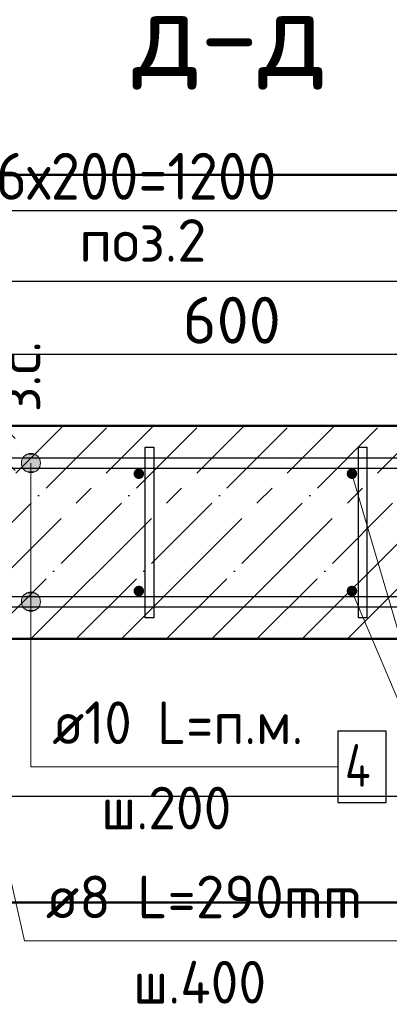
# Model space of a CAD drawing. Header units: millimetres. Extents: x -30645 to 44626, y 46540 to 77351.
# Tile 2 of 84: x -29636 to -29289, y 49993 to 50916. Entities that reach past the tile are written whole.
import ezdxf

# ---------------------------------------------------------------- set-up
doc = ezdxf.new("R2010")
doc.units = ezdxf.units.MM
doc.header["$PDMODE"] = 65
doc.linetypes.add('______11', pattern=[100, 80, -10, 0, -10])
doc.linetypes.add('______5', pattern=[220, 160, -20, 20, -20])
for name, color, linetype, lineweight in [('Standard', 7, 'Continuous', 25), ('Арм.стержн. вертикальными 1', 22, 'Continuous', 35), ('Арм.стержн.горизонт. 1', 180, 'Continuous', 35), ('Размерная линия_ общее', 7, 'Continuous', 13), ('Размерная линия_ общее_1', 7, 'Continuous', 13)]:
    doc.layers.add(name, color=color, linetype=linetype, lineweight=lineweight)
doc.layers.add('Арм.стержн.Стяжки', color=7, linetype='Continuous', lineweight=35, true_color=0x501e0f)
doc.styles.add('ISOCPEUR', font='ISOCPEUR')
doc.dimstyles.new('DIMSTYLE_3', dxfattribs={"dimtxt": 44, "dimasz": 50, "dimexe": 0, "dimexo": 0, "dimgap": 22, "dimtad": 2, "dimdec": 0, "dimrnd": 5, "dimzin": 12, "dimdsep": 46, "dimtxsty": 'ISOCPEUR', "dimblk1": 'ALL_ML_STRICH', "dimblk2": 'ALL_ML_STRICH', "dimsah": 1, "dimcen": 0, "dimclrd": 7, "dimclre": 256, "dimclrt": 7, "dimadec": 0, "dimazin": 0, "dimtfac": 1, "dimtdec": 0, "dimtix": 1, "dimtmove": 2, "dimatfit": 3, "dimfxl": 0, "dimtzin": 0, "dimlwd": 0, "dimlwe": -3, "dimarcsym": 0})
doc.dimstyles.new('DIMSTYLE_7', dxfattribs={"dimtxt": 40, "dimasz": 40, "dimexe": 0, "dimexo": 0.001, "dimgap": 20, "dimtad": 2, "dimdec": 0, "dimrnd": 5, "dimzin": 12, "dimdsep": 46, "dimtxsty": 'ISOCPEUR', "dimblk1": 'ALL_ML_STRICH', "dimblk2": 'ALL_ML_STRICH', "dimsah": 1, "dimcen": 0, "dimse1": 1, "dimse2": 1, "dimclrd": 7, "dimclre": 256, "dimclrt": 7, "dimadec": 0, "dimazin": 0, "dimtfac": 1, "dimtdec": 0, "dimtix": 1, "dimtmove": 2, "dimatfit": 3, "dimfxl": 0, "dimtvp": 1.2, "dimtzin": 0, "dimlwd": 0, "dimlwe": -3, "dimarcsym": 0})

# ---------------------------------------------------------------- blocks, each defined once
blk = doc.blocks.new('ALL_ML_STRICH')
at = {"color": 0, "linetype": 'ByBlock', "lineweight": -2}
for p, q in [((0, -0.5), (0, 0.5)), ((-0.3, -0.3), (0.3, 0.3)), ((-1, 0), (0.5, 0))]:
    blk.add_line(p, q, dxfattribs=at)
blk = doc.blocks.new('*D235')
at = {"layer": 'DEFPOINTS', "color": 7, "linetype": 'Continuous', "lineweight": 13, "transparency": 33554687}
for p in [(-30124.33, 50737.3), (-30124.33, 50490.36), (-28924.33, 50490.36)]:
    blk.add_point(p, dxfattribs=at)
at = {"layer": 'Размерная линия_ общее', "color": 253, "linetype": 'Continuous', "lineweight": -2, "true_color": 0xa0a0a0, "transparency": 33554687}
for p, q in [((-30124.33, 50510.36), (-30124.33, 50737.3)), ((-28924.33, 50510.36), (-28924.33, 50737.3))]:
    blk.add_line(p, q, dxfattribs=at)
at = {"layer": 'Размерная линия_ общее', "color": 7, "linetype": 'Continuous', "lineweight": -2, "transparency": 33554687}
blk.add_line((-30124.33, 50737.3), (-28924.33, 50737.3), dxfattribs=at)
at = {"layer": 'Размерная линия_ общее', "color": 7, "linetype": 'Continuous', "lineweight": 13, "transparency": 33554687, "xscale": 50, "yscale": 50, "zscale": 50, "rotation": 180}
blk.add_blockref('ALL_ML_STRICH', (-30124.33, 50737.3), dxfattribs=at)
at = {"layer": 'Размерная линия_ общее', "color": 7, "linetype": 'Continuous', "lineweight": 13, "transparency": 33554687, "xscale": 50, "yscale": 50, "zscale": 50}
blk.add_blockref('ALL_ML_STRICH', (-28924.33, 50737.3), dxfattribs=at)
at = {"layer": 'Размерная линия_ общее', "color": 7, "linetype": 'Continuous', "lineweight": 13, "transparency": 33554687, "insert": (-29658.33, 50791.3), "char_height": 44, "width": 2.2, "attachment_point": 1, "line_spacing_factor": 0.60241, "style": 'ISOCPEUR'}
blk.add_mtext('\\W0.91;6х200=1200', dxfattribs=at)
blk = doc.blocks.new('*D257')
at = {"layer": 'DEFPOINTS', "color": 7, "linetype": 'Continuous', "lineweight": 13, "transparency": 33554687}
for p in [(-29643.8, 50535.36), (-29652.52, 50505.36), (-29643.8, 50505.36)]:
    blk.add_point(p, dxfattribs=at)
at = {"layer": 'Размерная линия_ общее_1', "color": 7, "linetype": 'Continuous', "lineweight": -2, "transparency": 33554687}
blk.add_line((-29652.52, 50505.36), (-29652.52, 50535.36), dxfattribs=at)
at = {"layer": 'Размерная линия_ общее_1', "color": 7, "linetype": 'Continuous', "lineweight": 13, "transparency": 33554687, "xscale": 40, "yscale": 40, "zscale": 40}
for p, rotation in [((-29652.52, 50535.36), 90), ((-29652.52, 50505.36), 270)]:
    blk.add_blockref('ALL_ML_STRICH', p, dxfattribs=dict(at, rotation=rotation))
at = {"layer": 'Размерная линия_ общее_1', "color": 7, "linetype": 'Continuous', "lineweight": 13, "transparency": 33554687, "insert": (-29656.78, 50547.92), "char_height": 40, "width": 2, "attachment_point": 1, "rotation": 90, "line_spacing_factor": 0.60241, "style": 'ISOCPEUR'}
blk.add_mtext('з.с.', dxfattribs=at)
at = {"layer": 'Размерная линия_ общее_1', "color": 7, "linetype": 'Continuous', "lineweight": 13, "transparency": 33554687, "insert": (-29682.52, 50583.45), "char_height": 40, "width": 80, "attachment_point": 5, "rotation": 90, "style": 'ISOCPEUR'}
blk.add_mtext('\\A1;{30}', dxfattribs=at)
blk = doc.blocks.new('*D261')
at = {"layer": 'DEFPOINTS', "color": 7, "linetype": 'Continuous', "lineweight": 13, "transparency": 33554687}
for p in [(-29740.08, 50602.32), (-29740.08, 50379.84), (-29138.59, 50379.84)]:
    blk.add_point(p, dxfattribs=at)
at = {"layer": 'Размерная линия_ общее', "color": 253, "linetype": 'Continuous', "lineweight": -2, "true_color": 0xa0a0a0, "transparency": 33554687}
for p, q in [((-29740.08, 50399.84), (-29740.08, 50602.32)), ((-29138.59, 50399.84), (-29138.59, 50602.32))]:
    blk.add_line(p, q, dxfattribs=at)
at = {"layer": 'Размерная линия_ общее', "color": 7, "linetype": 'Continuous', "lineweight": -2, "transparency": 33554687}
blk.add_line((-29740.08, 50602.32), (-29138.59, 50602.32), dxfattribs=at)
at = {"layer": 'Размерная линия_ общее', "color": 7, "linetype": 'Continuous', "lineweight": 13, "transparency": 33554687, "xscale": 50, "yscale": 50, "zscale": 50, "rotation": 180}
blk.add_blockref('ALL_ML_STRICH', (-29740.08, 50602.32), dxfattribs=at)
at = {"layer": 'Размерная линия_ общее', "color": 7, "linetype": 'Continuous', "lineweight": 13, "transparency": 33554687, "xscale": 50, "yscale": 50, "zscale": 50}
blk.add_blockref('ALL_ML_STRICH', (-29138.59, 50602.32), dxfattribs=at)
at = {"layer": 'Размерная линия_ общее', "color": 7, "linetype": 'Continuous', "lineweight": 13, "transparency": 33554687, "insert": (-29437.13, 50634.32), "char_height": 44, "width": 132, "attachment_point": 5, "style": 'ISOCPEUR'}
blk.add_mtext('\\A1;{600}', dxfattribs=at)

msp = doc.modelspace()

# ---------------------------------------------------------------- hatches: boundary and pattern name
at = {"layer": 'Арм.стержн. вертикальными 1', "linetype": 'Continuous', "lineweight": 50, "transparency": 33554687}
for points in [[(-29519.33, 50490.36), (-29519.71, 50492.27), (-29520.8, 50493.89), (-29522.42, 50494.98), (-29524.33, 50495.36), (-29526.25, 50494.98), (-29527.87, 50493.89), (-29528.95, 50492.27), (-29529.33, 50490.36), (-29528.95, 50488.44), (-29527.87, 50486.82), (-29526.25, 50485.74), (-29524.33, 50485.36), (-29522.42, 50485.74), (-29520.8, 50486.82), (-29519.71, 50488.44)], [(-29319.33, 50490.36), (-29319.71, 50492.27), (-29320.8, 50493.89), (-29322.42, 50494.98), (-29324.33, 50495.36), (-29326.25, 50494.98), (-29327.87, 50493.89), (-29328.95, 50492.27), (-29329.33, 50490.36), (-29328.95, 50488.44), (-29327.87, 50486.82), (-29326.25, 50485.74), (-29324.33, 50485.36), (-29322.42, 50485.74), (-29320.8, 50486.82), (-29319.71, 50488.44)], [(-29519.33, 50380.36), (-29519.71, 50382.27), (-29520.8, 50383.89), (-29522.42, 50384.98), (-29524.33, 50385.36), (-29526.25, 50384.98), (-29527.87, 50383.89), (-29528.95, 50382.27), (-29529.33, 50380.36), (-29528.95, 50378.44), (-29527.87, 50376.82), (-29526.25, 50375.74), (-29524.33, 50375.36), (-29522.42, 50375.74), (-29520.8, 50376.82), (-29519.71, 50378.44)], [(-29319.33, 50380.36), (-29319.71, 50382.27), (-29320.8, 50383.89), (-29322.42, 50384.98), (-29324.33, 50385.36), (-29326.25, 50384.98), (-29327.87, 50383.89), (-29328.95, 50382.27), (-29329.33, 50380.36), (-29328.95, 50378.44), (-29327.87, 50376.82), (-29326.25, 50375.74), (-29324.33, 50375.36), (-29322.42, 50375.74), (-29320.8, 50376.82), (-29319.71, 50378.44)]]:
    msp.add_hatch(color=4, dxfattribs=at).paths.add_polyline_path(points)
at = {"layer": 'Арм.стержн.горизонт. 1', "linetype": 'Continuous', "lineweight": 13, "transparency": 33554687}
for points in [[(-29630.12, 50508.1), (-29621.12, 50508.1), (-29625.62, 50509.36)], [(-29630.12, 50508.1), (-29621.12, 50508.1), (-29625.62, 50509.36)], [(-29630.12, 50508.1), (-29621.12, 50508.1), (-29625.62, 50509.36)], [(-29634.62, 50500.36), (-29616.62, 50500.36), (-29617.88, 50504.86)], [(-29634.62, 50500.36), (-29617.88, 50504.86), (-29633.36, 50504.86)], [(-29634.62, 50500.36), (-29616.62, 50500.36), (-29617.88, 50504.86)], [(-29634.62, 50500.36), (-29617.88, 50504.86), (-29633.36, 50504.86)], [(-29634.62, 50500.36), (-29616.62, 50500.36), (-29617.88, 50504.86)], [(-29634.62, 50500.36), (-29617.88, 50504.86), (-29633.36, 50504.86)], [(-29633.36, 50495.86), (-29616.62, 50500.36), (-29634.62, 50500.36)], [(-29633.36, 50495.86), (-29616.62, 50500.36), (-29634.62, 50500.36)], [(-29633.36, 50495.86), (-29616.62, 50500.36), (-29634.62, 50500.36)], [(-29633.36, 50504.86), (-29617.88, 50504.86), (-29621.12, 50508.1)], [(-29633.36, 50504.86), (-29621.12, 50508.1), (-29630.12, 50508.1)], [(-29633.36, 50504.86), (-29617.88, 50504.86), (-29621.12, 50508.1)], [(-29633.36, 50504.86), (-29621.12, 50508.1), (-29630.12, 50508.1)], [(-29633.36, 50504.86), (-29617.88, 50504.86), (-29621.12, 50508.1)], [(-29633.36, 50504.86), (-29621.12, 50508.1), (-29630.12, 50508.1)], [(-29633.36, 50495.86), (-29617.88, 50495.86), (-29616.62, 50500.36)], [(-29633.36, 50495.86), (-29617.88, 50495.86), (-29616.62, 50500.36)], [(-29633.36, 50495.86), (-29617.88, 50495.86), (-29616.62, 50500.36)], [(-29630.12, 50492.62), (-29617.88, 50495.86), (-29633.36, 50495.86)], [(-29630.12, 50492.62), (-29617.88, 50495.86), (-29633.36, 50495.86)], [(-29630.12, 50492.62), (-29617.88, 50495.86), (-29633.36, 50495.86)], [(-29630.12, 50492.62), (-29621.12, 50492.62), (-29617.88, 50495.86)], [(-29630.12, 50492.62), (-29621.12, 50492.62), (-29617.88, 50495.86)], [(-29630.12, 50492.62), (-29621.12, 50492.62), (-29617.88, 50495.86)], [(-29621.12, 50492.62), (-29630.12, 50492.62), (-29625.62, 50491.36)], [(-29621.12, 50492.62), (-29630.12, 50492.62), (-29625.62, 50491.36)], [(-29621.12, 50492.62), (-29630.12, 50492.62), (-29625.62, 50491.36)], [(-29634.62, 50370.36), (-29616.62, 50370.36), (-29617.88, 50374.86)], [(-29634.62, 50370.36), (-29617.88, 50374.86), (-29633.36, 50374.86)], [(-29634.62, 50370.36), (-29616.62, 50370.36), (-29617.88, 50374.86)], [(-29634.62, 50370.36), (-29617.88, 50374.86), (-29633.36, 50374.86)], [(-29634.62, 50370.36), (-29616.62, 50370.36), (-29617.88, 50374.86)], [(-29634.62, 50370.36), (-29617.88, 50374.86), (-29633.36, 50374.86)], [(-29633.36, 50374.86), (-29617.88, 50374.86), (-29621.12, 50378.1)], [(-29633.36, 50374.86), (-29621.12, 50378.1), (-29630.12, 50378.1)], [(-29633.36, 50374.86), (-29617.88, 50374.86), (-29621.12, 50378.1)], [(-29633.36, 50374.86), (-29621.12, 50378.1), (-29630.12, 50378.1)], [(-29633.36, 50374.86), (-29617.88, 50374.86), (-29621.12, 50378.1)], [(-29633.36, 50374.86), (-29621.12, 50378.1), (-29630.12, 50378.1)], [(-29630.12, 50378.1), (-29621.12, 50378.1), (-29625.62, 50379.36)], [(-29630.12, 50378.1), (-29621.12, 50378.1), (-29625.62, 50379.36)], [(-29630.12, 50378.1), (-29621.12, 50378.1), (-29625.62, 50379.36)], [(-29633.36, 50365.86), (-29616.62, 50370.36), (-29634.62, 50370.36)], [(-29633.36, 50365.86), (-29616.62, 50370.36), (-29634.62, 50370.36)], [(-29633.36, 50365.86), (-29616.62, 50370.36), (-29634.62, 50370.36)], [(-29633.36, 50365.86), (-29617.88, 50365.86), (-29616.62, 50370.36)], [(-29633.36, 50365.86), (-29617.88, 50365.86), (-29616.62, 50370.36)], [(-29633.36, 50365.86), (-29617.88, 50365.86), (-29616.62, 50370.36)], [(-29630.12, 50362.62), (-29617.88, 50365.86), (-29633.36, 50365.86)], [(-29630.12, 50362.62), (-29617.88, 50365.86), (-29633.36, 50365.86)], [(-29630.12, 50362.62), (-29617.88, 50365.86), (-29633.36, 50365.86)], [(-29630.12, 50362.62), (-29621.12, 50362.62), (-29617.88, 50365.86)], [(-29630.12, 50362.62), (-29621.12, 50362.62), (-29617.88, 50365.86)], [(-29630.12, 50362.62), (-29621.12, 50362.62), (-29617.88, 50365.86)], [(-29621.12, 50362.62), (-29630.12, 50362.62), (-29625.62, 50361.36)], [(-29621.12, 50362.62), (-29630.12, 50362.62), (-29625.62, 50361.36)], [(-29621.12, 50362.62), (-29630.12, 50362.62), (-29625.62, 50361.36)]]:
    msp.add_hatch(color=7, dxfattribs=at).paths.add_polyline_path(points)

# ---------------------------------------------------------------- linework, layer by layer
at = {"color": 52, "linetype": 'Continuous', "lineweight": -3, "transparency": 33554687}
for p, q in [((-28548.09, 50670.68), (-30402.26, 50670.68)), ((-28548.09, 50670.68), (-30402.26, 50670.68)), ((-30402.26, 50188.09), (-28548.09, 50188.09)), ((-30402.26, 50188.09), (-28548.09, 50188.09))]:
    msp.add_line(p, q, dxfattribs=at)
at = {"layer": 'Standard', "color": 7, "linetype": 'Continuous', "lineweight": 50, "transparency": 33554687}
for p, q in [((-28714.33, 50535.36), (-30164.33, 50535.36)), ((-30164.33, 50335.36), (-28714.33, 50335.36))]:
    msp.add_line(p, q, dxfattribs=at)
at = {"layer": 'Standard', "color": 253, "linetype": '______5', "lineweight": -3, "true_color": 0xababab, "transparency": 33554687}
for p, q in [((-29795.33, 50335.36), (-29595.33, 50535.36)), ((-29710.48, 50335.36), (-29510.48, 50535.36)), ((-29625.62, 50335.36), (-29425.62, 50535.36)), ((-29540.77, 50335.36), (-29340.77, 50535.36)), ((-29455.92, 50335.36), (-29255.92, 50535.36)), ((-29371.07, 50335.36), (-29171.07, 50535.36))]:
    msp.add_line(p, q, dxfattribs=at)
at = {"layer": 'Standard', "color": 253, "linetype": '______11', "lineweight": -3, "true_color": 0xababab, "transparency": 33554687}
for p, q in [((-29752.9, 50335.36), (-29552.9, 50535.36)), ((-29668.05, 50335.36), (-29468.05, 50535.36)), ((-29583.2, 50335.36), (-29383.2, 50535.36)), ((-29498.34, 50335.36), (-29298.34, 50535.36)), ((-29413.49, 50335.36), (-29213.49, 50535.36)), ((-29328.64, 50335.36), (-29128.64, 50535.36))]:
    msp.add_line(p, q, dxfattribs=at)
at = {"layer": 'Standard', "color": 7, "linetype": 'Continuous', "lineweight": 13, "transparency": 33554687}
msp.add_line((-29324.33, 50490.36), (-29218.92, 50130.84), dxfattribs=at)
at = {"layer": 'Standard', "color": 7, "linetype": 'Continuous', "lineweight": 50, "transparency": 33554687}
msp.add_lwpolyline([(-30502.26, 50088.09), (-28448.09, 50088.09), (-28448.09, 50770.68), (-30502.26, 50770.68), (-30502.26, 50088.09)], dxfattribs=at)
at = {"layer": 'Арм.стержн. вертикальными 1', "color": 7, "linetype": 'Continuous', "lineweight": 13, "transparency": 33554687}
msp.add_line((-29218.92, 50130.84), (-29324.33, 50380.36), dxfattribs=at)
at = {"layer": 'Арм.стержн.горизонт. 1', "color": 7, "linetype": 'Continuous', "lineweight": 13, "transparency": 33554687}
for p, q in [((-29625.62, 50509.36), (-29625.62, 50509.36)), ((-29625.62, 50509.36), (-29625.62, 50509.36)), ((-29625.62, 50509.36), (-29625.62, 50509.36)), ((-29634.62, 50500.36), (-29634.62, 50500.36)), ((-29634.62, 50500.36), (-29634.62, 50500.36)), ((-29634.62, 50500.36), (-29634.62, 50500.36)), ((-29625.62, 50215.47), (-29625.62, 50500.36)), ((-29625.62, 50215.47), (-29625.62, 50500.36)), ((-29625.62, 50215.47), (-29625.62, 50500.36)), ((-29616.62, 50500.36), (-29616.62, 50500.36)), ((-29616.62, 50500.36), (-29616.62, 50500.36)), ((-29616.62, 50500.36), (-29616.62, 50500.36)), ((-29625.62, 50491.36), (-29625.62, 50491.36)), ((-29625.62, 50491.36), (-29625.62, 50491.36)), ((-29625.62, 50491.36), (-29625.62, 50491.36)), ((-29625.62, 50379.36), (-29625.62, 50379.36)), ((-29625.62, 50379.36), (-29625.62, 50379.36)), ((-29625.62, 50379.36), (-29625.62, 50379.36)), ((-29634.62, 50370.36), (-29634.62, 50370.36)), ((-29634.62, 50370.36), (-29634.62, 50370.36)), ((-29634.62, 50370.36), (-29634.62, 50370.36)), ((-29625.62, 50215.47), (-29625.62, 50370.36)), ((-29625.62, 50215.47), (-29625.62, 50370.36)), ((-29625.62, 50215.47), (-29625.62, 50370.36)), ((-29616.62, 50370.36), (-29616.62, 50370.36)), ((-29616.62, 50370.36), (-29616.62, 50370.36)), ((-29616.62, 50370.36), (-29616.62, 50370.36)), ((-29625.62, 50361.36), (-29625.62, 50361.36)), ((-29625.62, 50361.36), (-29625.62, 50361.36)), ((-29625.62, 50361.36), (-29625.62, 50361.36)), ((-29625.62, 50215.47), (-29337.62, 50215.47))]:
    msp.add_line(p, q, dxfattribs=at)
at = {"layer": 'Арм.стержн.горизонт. 1', "color": 4, "linetype": 'Continuous', "lineweight": 25, "transparency": 33554687}
for points in [[(-28744.33, 50495.36), (-30134.33, 50495.36), (-30134.33, 50505.36), (-28744.33, 50505.36), (-28744.33, 50495.36)], [(-28744.33, 50495.36), (-30134.33, 50495.36), (-30134.33, 50505.36), (-28744.33, 50505.36), (-28744.33, 50495.36)], [(-28744.33, 50495.36), (-30134.33, 50495.36), (-30134.33, 50505.36), (-28744.33, 50505.36), (-28744.33, 50495.36)], [(-28744.33, 50365.36), (-30134.33, 50365.36), (-30134.33, 50375.36), (-28744.33, 50375.36), (-28744.33, 50365.36)], [(-28744.33, 50365.36), (-30134.33, 50365.36), (-30134.33, 50375.36), (-28744.33, 50375.36), (-28744.33, 50365.36)], [(-28744.33, 50365.36), (-30134.33, 50365.36), (-30134.33, 50375.36), (-28744.33, 50375.36), (-28744.33, 50365.36)]]:
    msp.add_lwpolyline(points, dxfattribs=at)
at = {"layer": 'Арм.стержн.горизонт. 1', "color": 7, "linetype": 'Continuous', "lineweight": 25, "transparency": 33554687}
msp.add_lwpolyline([(-29337.62, 50182.14), (-29292.29, 50182.14), (-29292.29, 50248.81), (-29337.62, 50248.81), (-29337.62, 50182.14)], dxfattribs=at)
at = {"layer": 'Арм.стержн.горизонт. 1', "color": 7, "linetype": 'Continuous', "lineweight": 13, "transparency": 33554687}
for centre in [(-29625.62, 50500.36), (-29625.62, 50500.36), (-29625.62, 50500.36), (-29625.62, 50370.36), (-29625.62, 50370.36), (-29625.62, 50370.36)]:
    msp.add_circle(centre, 9, dxfattribs=at)
at = {"layer": 'Арм.стержн.Стяжки', "color": 7, "linetype": 'Continuous', "lineweight": 13, "transparency": 33554687}
for q in [(-29714.33, 50416.48), (-29267.62, 50052.14)]:
    msp.add_line((-29631.62, 50052.14), q, dxfattribs=at)
at = {"layer": 'Арм.стержн.Стяжки', "color": 40, "linetype": 'Continuous', "lineweight": 25, "transparency": 33554687}
for points in [[(-29518.33, 50355.36), (-29518.33, 50515.36), (-29510.33, 50515.36), (-29510.33, 50355.36), (-29518.33, 50355.36)], [(-29518.33, 50355.36), (-29518.33, 50515.36), (-29510.33, 50515.36), (-29510.33, 50355.36), (-29518.33, 50355.36)], [(-29318.33, 50355.36), (-29318.33, 50515.36), (-29310.33, 50515.36), (-29310.33, 50355.36), (-29318.33, 50355.36)]]:
    msp.add_lwpolyline(points, dxfattribs=at)

# ---------------------------------------------------------------- texts
at = {"layer": 'Standard', "color": 7, "linetype": 'Continuous', "lineweight": 13, "transparency": 33554687, "style": 'ISOCPEUR'}
for s, insert, char_height, width, attachment_point in [('\\A1;{\\fISOCPEUR|i0|b0;\\H80.000000;\\W1.000000;\\C7;д-д}\\P', (-29530.29, 50896.89), 80, 204.5217, 4), ('\\A1;{\\fISOCPEUR|i0|b0;\\H40.000000;\\W1.000000;\\C7;поз.2}\\P', (-29580.38, 50689.12), 40, 140.7692, 7)]:
    msp.add_mtext(s, dxfattribs=dict(at, insert=insert, char_height=char_height, width=width, attachment_point=attachment_point))
at = {"layer": 'Арм.стержн.горизонт. 1', "color": 7, "linetype": 'Continuous', "lineweight": 25, "transparency": 33554687, "char_height": 40, "attachment_point": 7, "style": 'ISOCPEUR'}
for s, insert, width in [('\\W0.94;ø10 L=п.м.', (-29605.62, 50236.81), 266.6442), ('\\W0.80;4', (-29330.96, 50196.81), 47.9778), ('\\W0.95;ш.200 ', (-29559.62, 50156.81), 174.9328)]:
    msp.add_mtext(s, dxfattribs=dict(at, insert=insert, width=width))
at = {"layer": 'Арм.стержн.Стяжки', "color": 7, "linetype": 'Continuous', "lineweight": 25, "transparency": 33554687, "char_height": 40, "attachment_point": 7, "style": 'ISOCPEUR'}
for s, insert, width in [('\\W0.98;ø8 L=290mm ', (-29611.62, 50073.47), 343.3686), ('\\W0.95;ш.400 ', (-29529.62, 49993.47), 178.9646)]:
    msp.add_mtext(s, dxfattribs=dict(at, insert=insert, width=width))

# ---------------------------------------------------------------- dimensions: what is measured, and where the dimension line sits
at = {"layer": 'Размерная линия_ общее', "color": 7, "linetype": 'Continuous', "lineweight": 13, "transparency": 33554687}
dim = msp.add_linear_dim(base=(-28924.33, 50737.3), p1=(-30124.33, 50510.36), p2=(-28924.33, 50510.36), text='\\W0.91;6х200=1200', dimstyle='DIMSTYLE_3', override={"dimpost": '<>', "dimclrd": 7, "dimclre": 253, "dimclrt": 7, "dimlwd": 0, "dimlwe": 65533}, dxfattribs=at)
dim.commit()
dim.dimension.update_dxf_attribs({"geometry": '*D235', "text_midpoint": (-29524.33, 50759.3), "dimtype": 160})
dim = msp.add_linear_dim(base=(-29138.59, 50602.32), p1=(-29740.08, 50399.84), p2=(-29138.59, 50399.84), dimstyle='DIMSTYLE_3', override={"dimpost": '<>', "dimclrd": 7, "dimclre": 253, "dimclrt": 7, "dimlwd": 0, "dimlwe": 65533}, dxfattribs=at)
dim.commit()
dim.dimension.update_dxf_attribs({"geometry": '*D261', "text_midpoint": (-29437.13, 50634.32), "dimtype": 160})
at = {"layer": 'Размерная линия_ общее_1', "color": 7, "linetype": 'Continuous', "lineweight": 13, "transparency": 33554687}
dim = msp.add_linear_dim(base=(-29652.52, 50535.36), p1=(-29643.8, 50505.36), p2=(-29643.8, 50535.36), angle=90, text='<>\\Xз.с.', dimstyle='DIMSTYLE_7', override={"dimpost": '<>', "dimclrd": 7, "dimclre": 253, "dimclrt": 7, "dimlwd": 0, "dimlwe": 65533}, dxfattribs=at)
dim.commit()
dim.dimension.update_dxf_attribs({"geometry": '*D257', "text_midpoint": (-29682.52, 50583.45), "dimtype": 160})

doc.saveas('drawing.dxf')
